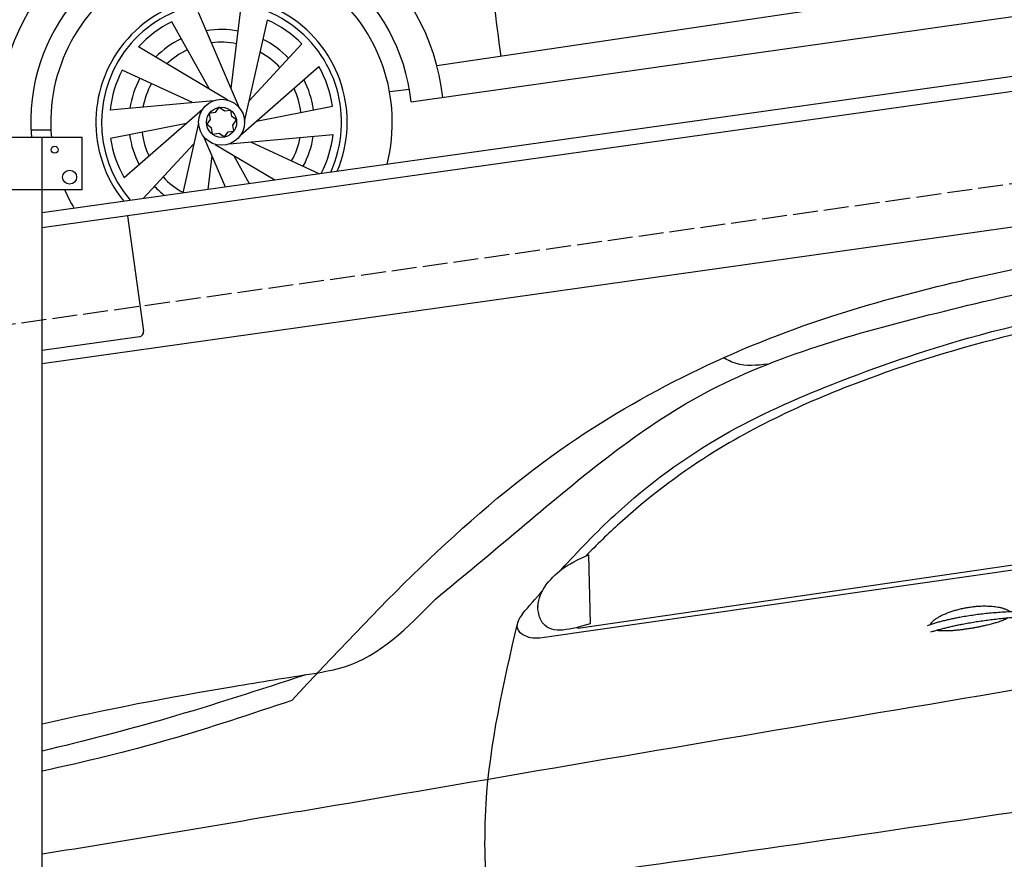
# Model space of a CAD drawing. Extents: x 13 to 6414, y -200 to 6401.
# Tile 4 of 6: x 1239 to 3214, y 2488 to 4172. Entities that reach past the tile are written whole.
import ezdxf

# ---------------------------------------------------------------- set-up
doc = ezdxf.new("R2010")
doc.units = 0
doc.header["$LTSCALE"] = 10
doc.header["$MEASUREMENT"] = 0
doc.linetypes.add('GEN3', pattern=[6.25, 5, -1.25])
doc.layers.get('0').update_dxf_attribs({"linetype": 'CONTINUOUS'})
doc.layers.get('DEFPOINTS').update_dxf_attribs({"linetype": 'CONTINUOUS'})
doc.layers.add('3', color=6, linetype='GEN3')
doc.layers.add('CAR', color=1, linetype='CONTINUOUS')
doc.layers.add('AM_0', color=7, linetype='CONTINUOUS', lineweight=30)
doc.layers.add('AM_5', color=3, linetype='CONTINUOUS', lineweight=15)
doc.dimstyles.new('KLAUS_DXF', dxfattribs={"dimscale": 20, "dimtxt": 3.5, "dimasz": 2, "dimexe": 2, "dimexo": 1, "dimgap": 1.5, "dimtad": 1, "dimlfac": 0.1, "dimdsep": 46, "dimtxsty": 'Standard', "dimblk": 'DOT', "dimcen": 2, "dimclrd": 256, "dimclre": 256, "dimclrt": 2, "dimadec": 0, "dimazin": 0, "dimtfac": 1, "dimtmove": 2, "dimatfit": 3, "dimfxl": 1, "dimtolj": 1, "dimarcsym": 0})

# ---------------------------------------------------------------- blocks, each defined once
blk = doc.blocks.new('_DOT')
at = {"color": 0, "linetype": 'ByBlock'}
blk.add_line((-0.5, 0), (-1, 0), dxfattribs=at)
at = {"color": 0, "linetype": 'ByBlock', "const_width": 0.5}
blk.add_lwpolyline([(-0.25, 0, 1), (0.25, 0, 1)], format="xyb", close=True, dxfattribs=at)
blk = doc.blocks.new('*D9')
at = {"layer": 'AM_5', "lineweight": -2, "transparency": 16777216}
for p, q in [((504.1, 3240), (84.1, 3240)), ((124.1, 2280), (124.1, 3200)), ((5804.1, 2240), (84.1, 2240))]:
    blk.add_line(p, q, dxfattribs=at)
at = {"layer": 'DEFPOINTS', "color": 0, "transparency": 16777216}
for p in [(124.1, 3240), (524.1, 3240), (5824.1, 2240)]:
    blk.add_point(p, dxfattribs=at)
at = {"layer": 'AM_5', "lineweight": -2, "transparency": 16777216, "xscale": 40, "yscale": 40, "zscale": 40}
for p, rotation in [((124.1, 3240), 90), ((124.1, 2240), 270)]:
    blk.add_blockref('_DOT', p, dxfattribs=dict(at, rotation=rotation))
at = {"layer": 'AM_5', "color": 2, "transparency": 16777216, "insert": (59.1, 2740), "char_height": 70, "attachment_point": 5, "rotation": 90}
blk.add_mtext('\\A1;100', dxfattribs=at)
blk = doc.blocks.new('Car 175')
at = {"layer": 'CAR'}
for p, q in [((17476, 1674.8), (15621.3, 1399.3)), ((15569.8, 1327.3), (17540.8, 1607.4)), ((15225.6, 1314.9), (15143.5, 1506.5)), ((15208.9, 1353.8), (15227.2, 1508)), ((15165.5, 1352.4), (15089.7, 1488)), ((15235.4, 1288.1), (15281.7, 1491.4)), ((15244.8, 1329.5), (15350.3, 1443.4)), ((15201.9, 1330.7), (15022.8, 1437.5)), ((15131.2, 1325.7), (14990.2, 1390.9)), ((15227.7, 1260.7), (15384.6, 1398)), ((15526, 1348.2), (15566.2, 1352.4)), ((15173.4, 1329.6), (14965.8, 1310.7)), ((15151.1, 1312), (14994.2, 1174.6)), ((15259.6, 1288.6), (15411.9, 1318.8)), ((15529.8, 1321.6), (15530, 1321.6)), ((15119.2, 1284), (14966.8, 1253.8)), ((15143.3, 1284.5), (15111.5, 1144.7)), ((14806.7, 1270.9), (14847.3, 1271)), ((15153.2, 1257.8), (15196.5, 1156.6)), ((15205.3, 1243.1), (15413, 1261.9)), ((15247.5, 1246.9), (15385.6, 1183.2)), ((15133.9, 1243.2), (15032.4, 1133.6)), ((15176.8, 1242), (15296.4, 1170.7)), ((15169.9, 1218.9), (15161.9, 1151.7)), ((15213.3, 1220.3), (15245, 1163.4))]:
    blk.add_line(p, q, dxfattribs=at)
for points in [[(15176.3, 1305.6), (15164.8, 1304), (15166.5, 1291.9)], [(15195.5, 1308.3), (15184.1, 1316.5), (15176.3, 1305.6)], [(15209.9, 1298), (15208.2, 1310.1), (15195.5, 1308.3)], [(15166.5, 1291.9), (15159.7, 1282.3), (15168.8, 1275.8)], [(15212.3, 1280.7), (15219.7, 1291), (15209.9, 1298)], [(15168.8, 1275.8), (15170.7, 1262.4), (15184.8, 1264.4)], [(15184.8, 1264.4), (15195.3, 1256.8), (15202.5, 1266.9)], [(15202.5, 1266.9), (15214, 1268.5), (15212.3, 1280.7)]]:
    blk.add_lwpolyline(points, dxfattribs=at)
for radius in [46.1, 30.3]:
    blk.add_circle((15189.4, 1286.3), radius, dxfattribs=at)
for radius, start, end in [(446.4, 6.4181, 183.8815), (382.6, 6.1394, 184.5303), (342.5, 345.7891, 185.0628), (252, 337.0903, 218.9097), (240.7, 335.4593, 220.5407), (224.9, 116.3101, 137.7752), (224.9, 44.3101, 65.7752), (186, 79.7019, 99.3476), (186, 115.7019, 135.3476), (160.5, 79.1419, 97.0908), (186, 43.7019, 63.3476), (160.5, 115.1419, 133.0908), (160.5, 43.1419, 61.0908), (224.9, 152.3101, 173.7752), (224.9, 8.3101, 29.7752), (186, 151.7019, 171.3476), (160.5, 151.1419, 169.0908), (186, 7.7019, 27.3476), (160.5, 7.1419, 25.0908), (160.5, 187.1419, 205.0908), (224.9, 188.3101, 209.7752), (186, 187.7019, 207.3476), (160.5, 331.1419, 349.0908), (186, 331.7019, 351.3476), (224.9, 332.861, 353.7752), (160.5, 223.1419, 241.0908), (342.5, 203.2572, 210.2109), (186, 223.7019, 232.0913)]:
    blk.add_arc((15189.4, 1286.3), radius, start, end, dxfattribs=at)
blk.add_spline([(15782.1, 2215.5), (15719.4, 1855.1), (15749.4, 1418.3)], degree=3, dxfattribs=at)
blk = doc.blocks.new('Car 175 EG')
at = {"layer": 'CAR'}
for p, q in [((15837.3, 2188.3), (17534.5, 2433.4)), ((15904.4, 2206.8), (17534.5, 2444.4)), ((15925.3, 2353.7), (15928.4, 2215.5)), ((15904.4, 2206.8), (15903.1, 2208.3))]:
    blk.add_line(p, q, dxfattribs=at)
for points, degree, knots in [([(15618.2, 2264.7), (15674.3, 2311.2), (15844.4, 2452.1), (16141.1, 2707.5), (16615.8, 2842.2), (17080.9, 2943.8), (17393.7, 2966.3), (17534.5, 2975.9)], 3, [0, 0, 0, 0, 218.844855, 663.888154, 1156.086056, 1672.421782, 2095.069104, 2095.069104, 2095.069104, 2095.069104]), ([(15870.3, 2323.5), (15905.1, 2361.8), (16002.8, 2464), (16183.7, 2597.6), (16428.6, 2705), (16716.3, 2804.6), (17034, 2867.2), (17259.6, 2884.4), (17358.3, 2891.9)], 3, [117.352309, 117.352309, 117.352309, 117.352309, 272.540859, 541.806129, 784.156862, 1072.446581, 1454.195977, 1751.061842, 1751.061842, 1751.061842, 1751.061842]), ([(16895.9, 2820.7), (16868.2, 2815.3), (16735.5, 2787.6), (16485.8, 2714.9), (16203.2, 2589.4), (16018.5, 2448.5), (15942, 2373.8), (15919.7, 2351.2)], 3, [511.867426, 511.867426, 511.867426, 511.867426, 596.429185, 918.958376, 1290.506038, 1516.177085, 1611.41328, 1611.41328, 1611.41328, 1611.41328]), ([(16611.3, 2214.3), (16614.7, 2222.5), (16638.9, 2239.9), (16692.8, 2256.8), (16739.6, 2253.7), (16764.7, 2244.8), (16770, 2240.2), (16770.2, 2240)], 5, [0.0314681, 0.0314681, 0.0314681, 0.0314681, 0.0314681, 0.0314681, 0.300106, 0.500106, 0.5095952, 0.5095952, 0.5095952, 0.5095952, 0.5095952, 0.5095952]), ([(16766.9, 2227.5), (16763.5, 2225.2), (16746.7, 2217), (16713.5, 2208.3), (16667.2, 2200.5), (16635.8, 2199.7), (16622.5, 2202.2)], 5, [0.6133618, 0.6133618, 0.6133618, 0.6133618, 0.6133618, 0.6133618, 0.700106, 0.9252293, 0.9252293, 0.9252293, 0.9252293, 0.9252293, 0.9252293]), ([(14829.8, 2014.5), (14956.7, 2044), (15138.7, 2078.7), (15321.3, 2107.4), (15375.3, 2115.9)], 3, [321.085946, 321.085946, 321.085946, 321.085946, 711.926076, 875.841352, 875.841352, 875.841352, 875.841352]), ([(15358.8, 2113.3), (15266.1, 2083), (15091.4, 2025.8), (14913.6, 1980.1), (14829.8, 1960.2)], 3, [0, 0, 0, 0, 292.649702, 551.118371, 551.118371, 551.118371, 551.118371]), ([(15330.2, 2061.6), (15248.5, 2034.3), (15083.8, 1979.1), (14915.2, 1938.3), (14829.8, 1919.8)], 3, [0, 0, 0, 0, 258.392711, 520.699184, 520.699184, 520.699184, 520.699184]), ([(17534.5, 1951.4), (17167.9, 1895.6), (16474.5, 1790.1), (15779.9, 1692.9), (15452.5, 1647)], 3, [47.181125, 47.181125, 47.181125, 47.181125, 1159.478774, 2151.345069, 2151.345069, 2151.345069, 2151.345069])]:
    blk.add_open_spline(points, degree=degree, knots=knots, dxfattribs=at)
for points in [[(15330.2, 2061.6), (15870.1, 2565), (16411.1, 2831.7), (16902.4, 2952.8)], [(16285, 2736), (16221.4, 2737.4), (16195.8, 2748.8)], [(15928.4, 2215.5), (15834.5, 2215.9), (15824.8, 2238.4), (15868, 2321.6), (15925.3, 2353.7)], [(15375.3, 2115.9), (15436.3, 2129.2), (15618.2, 2264.7)], [(15792.7, 2235.3), (15782.6, 2206.6), (15786.7, 2198.8)], [(15782.1, 2215.5), (15719.4, 1855.1), (15749.4, 1418.3)], [(15786.7, 2198.8), (15801.1, 2190.3), (15837.3, 2188.3)]]:
    blk.add_spline(points, degree=3, dxfattribs=at)
for points, degree in [([(15792.7, 2235.3), (15806.1, 2250.8), (15819.6, 2266.3), (15833.2, 2281.7)], 3), ([(15824, 2248.4), (15824.2, 2249), (15824.5, 2249.6), (15824.8, 2250.2)], 3), ([(16605.4, 2212.3), (16678.6, 2237), (16785.1, 2240.6)], 2), ([(16611.9, 2199.1), (16683.9, 2221.3), (16784.3, 2228.9)], 2), ([(15344.8, 1838.9), (16073.8, 1963.9), (16802.9, 2088.9), (17534.5, 2207.8)], 3), ([(15344.8, 1838.9), (15173.2, 1809.8), (15001.6, 1780.7), (14829.8, 1753.3)], 3)]:
    blk.add_open_spline(points, degree=degree, dxfattribs=at)

msp = doc.modelspace()

# ---------------------------------------------------------------- linework, layer by layer
for p, q in [((1284.081, 3785.181), (3762.92, 4133.559)), ((3770.066, 4104.269), (1284.081, 3754.886)), ((524.081, 3936.226), (1364.081, 3936.226)), ((1284.081, 296.226), (1284.081, 3936.226)), ((1364.081, 3831.226), (1364.081, 3936.226)), ((3988.805, 3862.357), (1284.081, 3482.233)), ((1364.081, 3831.226), (524.081, 3831.226)), ((1454.82, 3778.882), (1487.386, 3547.159)), ((1478.875, 3535.865), (1284.081, 3508.488))]:
    msp.add_line(p, q)
for centre, radius in [((1309.081, 3911.226), 7), ((1339.081, 3856.226), 14)]:
    msp.add_circle(centre, radius)
msp.add_arc((1477.483, 3545.768), 10, 278, 8)
at = {"layer": '3'}
msp.add_line((747.49, 3494.675), (5754.898, 4198.42), dxfattribs=at)

# ---------------------------------------------------------------- block references
at = {"layer": 'AM_0'}
for name, p in [('Car 175', (-13545.683, 2680.11)), ('Car 175 EG', (-13545.683, 745.11))]:
    msp.add_blockref(name, p, dxfattribs=at)

# ---------------------------------------------------------------- dimensions: what is measured, and where the dimension line sits
at = {"layer": 'AM_5'}
dim = msp.add_linear_dim(base=(124.09, 3240), p1=(5824.081, 2240), p2=(524.081, 3240), angle=90, dimstyle='KLAUS_DXF', override={"dimpost": '', "dimtol": 0, "dimlim": 0, "dimtp": 0, "dimtm": 0, "dimtfac": 1, "dimtdec": 2, "dimtolj": 1, "dimtzin": 7}, dxfattribs=at)
dim.commit()
dim.dimension.update_dxf_attribs({"geometry": '*D9', "text_midpoint": (59.09, 2740)})

doc.saveas('drawing.dxf')
